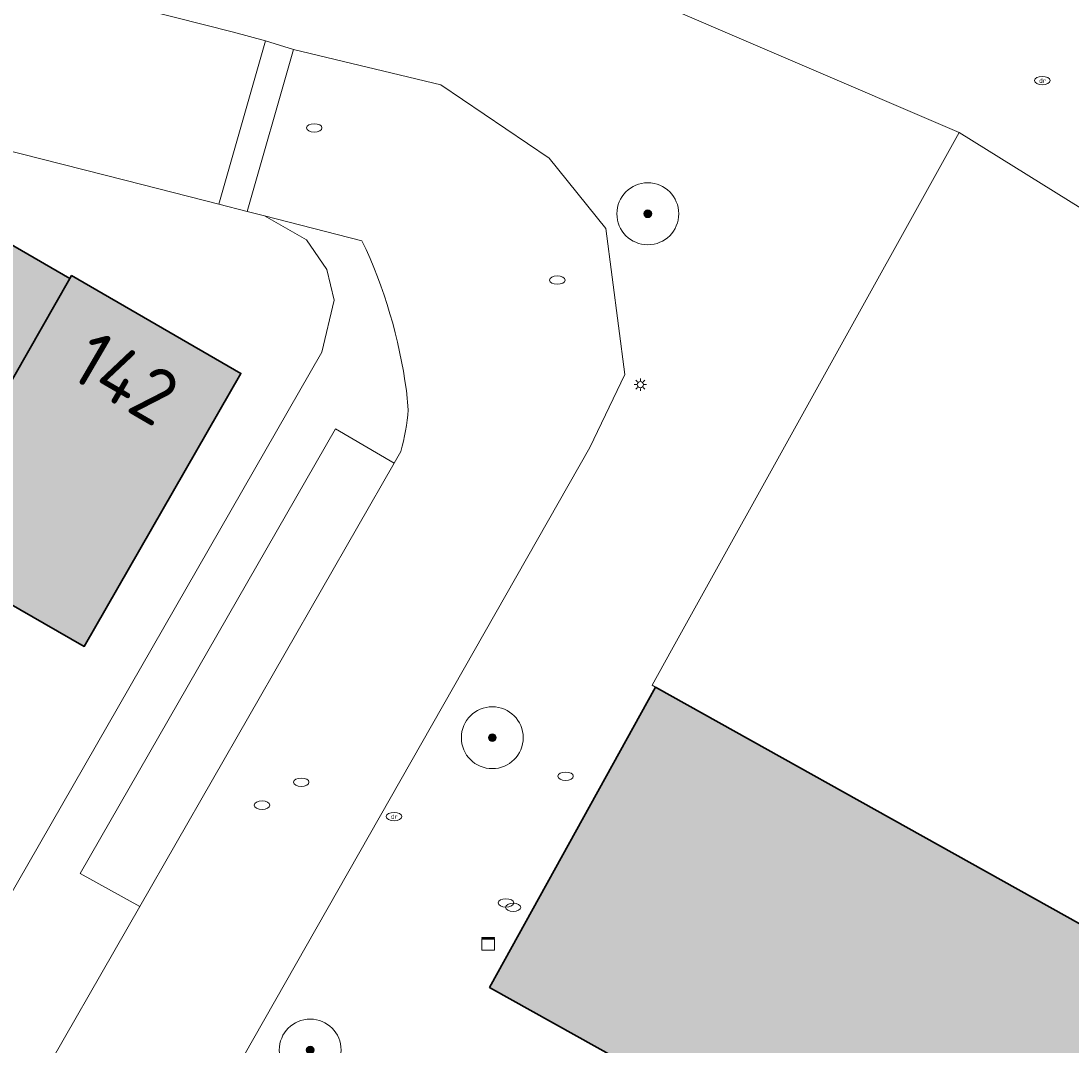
# Model space of a CAD drawing. Header units: metres. Extents: x 125349 to 128236, y 501602 to 503797.
# Tile 49 of 256: x 126504 to 126538, y 501903 to 501936. Entities that reach past the tile are written whole.
import ezdxf
from ezdxf.enums import TextEntityAlignment as Align

# ---------------------------------------------------------------- set-up
doc = ezdxf.new("R2010")
doc.units = ezdxf.units.M
doc.layers.get('0').update_dxf_attribs({"linetype": 'CONTINUOUS'})
for name, color, linetype, lineweight in [('B-WE-GR-BOOM-S-500', 90, 'CONTINUOUS', 18), ('B-WE-GR-GRAS-GV', 60, 'CONTINUOUS', 13), ('B-WE-IE-MEUBILAIR-S', 7, 'CONTINUOUS', 18), ('B-WE-OG-BEBOUWING-GV', 7, 'CONTINUOUS', 35), ('B-WE-OG-BEBOUWING-T18', 10, 'CONTINUOUS', 18), ('B-WE-OG-TERREIN_BEGROEID-GV', 7, 'CONTINUOUS', 18), ('B-WE-OG-TERREIN_ERF-GV', 7, 'CONTINUOUS', 18), ('B-WE-VH-HALFVERHARDING_GRASBETONSTEEN-GV', 130, 'CONTINUOUS', 18), ('B-WE-VH-OPENVERHARDING-GV', 90, 'CONTINUOUS', 18), ('B-WE-VH-OPENVERHARDING_BETONSTRAATSTEEN-GV', 90, 'CONTINUOUS', 18), ('B-WE-VH-OPENVERHARDING_STRAATBAKSTEEN-GV', 90, 'CONTINUOUS', 18)]:
    doc.layers.add(name, color=color, linetype=linetype, lineweight=lineweight)
doc.layers.add('B-WE-OG-BEBOUWING-V', color=7, linetype='CONTINUOUS', lineweight=18, true_color=0xcc646e)
doc.styles.add('NLCS-ISO', font='NLCS-ISO.ttf')
doc.styles.add('NLCS-ISO-M1000-T18', font='NLCS-ISO.ttf', dxfattribs={"height": 1.8})

# ---------------------------------------------------------------- blocks, each defined once
blk = doc.blocks.new('SIE-MEUBILAIR_KAST-SO')
for points in [[(-1, 1), (1, 1), (1, 0.84), (-1, 0.84)], [(-1, 0.76), (1, 0.76), (1, -1), (-1, -1)]]:
    blk.add_lwpolyline(points, close=True)
blk = doc.blocks.new('SIE-MEUBILAIR_PAAL_LICHTMAST-SO')
for points in [[(-0.62, 0), (-1, 0)], [(-0.71, 0.71), (-0.44, 0.44)], [(0, 1), (0, 0.62)], [(0.44, 0.44), (0.71, 0.71)], [(1, 0), (0.62, 0)], [(-0.71, -0.71), (-0.44, -0.44)], [(0, -0.62), (0, -1)], [(0.44, -0.44), (0.71, -0.71)]]:
    blk.add_lwpolyline(points)
blk.add_circle((0, 0), 0.5)
blk = doc.blocks.new('SIE-MEUBILAIR_PUT_RIOOLPUT-SO')
blk.add_ellipse((0, 0), major_axis=(1.25, 0), ratio=0.54)
blk = doc.blocks.new('SIE-MEUBILAIR_PUT_DRAINAGEPUT-SO')
blk.add_ellipse((0, 0), major_axis=(1.25, 0), ratio=0.54)
at = {"style": 'NLCS-ISO'}
blk.add_text('dr', height=0.75, dxfattribs=at).set_placement((0.03, 0), align=Align.MIDDLE_CENTER)
blk = doc.blocks.new('SIE-MEUBILAIR_PUT-SO')
blk.add_ellipse((0, 0), major_axis=(1.25, 0), ratio=0.54)
blk = doc.blocks.new('SIE-MEUBILAIR_PUT_KOLK-SO')
blk.add_ellipse((0, 0), major_axis=(1.25, 0), ratio=0.54)
blk = doc.blocks.new('SGR-BOOM_01-SO')
at = {"linetype": 'ByBlock', "lineweight": 18}
h = blk.add_hatch(color=0, dxfattribs=at)
h.dxf.hatch_style = 1
edge = h.paths.add_edge_path()
edge.add_arc((0, 0), 0.25, 0, 360)
at = {"color": 0, "linetype": 'ByBlock', "lineweight": 18}
for radius in [2, 0.25]:
    blk.add_circle((0, 0), radius, dxfattribs=at)

msp = doc.modelspace()

# ---------------------------------------------------------------- hatches: boundary and pattern name
at = {"layer": 'B-WE-OG-BEBOUWING-V'}
for points in [[(126500.777, 501919.096), (126505.777, 501927.842), (126500.265, 501931.031), (126495.301, 501922.237), (126500.765, 501919.103)], [(126500.777, 501919.096), (126506.242, 501915.961), (126511.306, 501924.78), (126505.832, 501927.937), (126505.777, 501927.842)], [(126524.702, 501914.645), (126519.34, 501904.95), (126525.537, 501901.492), (126520.276, 501891.997), (126520.522, 501891.861), (126547.313, 501877.01), (126547.445, 501877.24), (126547.714, 501877.71), (126547.414, 501877.86), (126548.567, 501879.959), (126548.867, 501879.809), (126552.675, 501886.805), (126540.831, 501893.271), (126544.539, 501899.967), (126546.092, 501902.716)]]:
    msp.add_hatch(color=256, dxfattribs=at).paths.add_polyline_path(points)

# ---------------------------------------------------------------- linework, layer by layer
at = {"layer": 'B-WE-GR-GRAS-GV', "flags": 128}
msp.add_lwpolyline([(126460.547, 501943.638), (126461.376, 501943.63), (126463.033, 501943.606), (126464.691, 501943.573), (126465.519, 501943.553), (126468.952, 501943.442), (126471.526, 501943.335), (126474.096, 501943.218), (126476.665, 501943.078), (126478.378, 501942.96), (126480.949, 501942.748), (126483.517, 501942.509), (126486.064, 501942.252), (126488.607, 501941.975), (126491.11, 501941.683), (126494.418, 501941.267), (126498.379, 501940.68), (126504.277, 501939.688), (126509.731, 501940.461), (126523.607, 501937.244), (126534.509, 501932.561), (126549.131, 501923.471)], dxfattribs=at)
at = {"layer": 'B-WE-OG-BEBOUWING-GV', "flags": 128}
for points in [[(126500.777, 501919.096), (126505.777, 501927.842), (126500.265, 501931.031), (126495.301, 501922.237), (126500.765, 501919.103)], [(126500.777, 501919.096), (126506.242, 501915.961), (126511.306, 501924.78), (126505.832, 501927.937), (126505.777, 501927.842)], [(126524.702, 501914.645), (126519.34, 501904.95), (126525.537, 501901.492), (126520.276, 501891.997), (126520.522, 501891.861), (126547.313, 501877.01), (126547.445, 501877.24), (126547.714, 501877.71), (126547.414, 501877.86), (126548.567, 501879.959), (126548.867, 501879.809), (126552.675, 501886.805), (126540.831, 501893.271), (126544.539, 501899.967), (126546.092, 501902.716)]]:
    msp.add_lwpolyline(points, close=True, dxfattribs=at)
at = {"layer": 'B-WE-OG-TERREIN_BEGROEID-GV', "flags": 128}
msp.add_lwpolyline([(126534.509, 501932.561), (126523.607, 501937.244), (126509.731, 501940.461), (126504.277, 501939.688), (126506.287, 501937.013), (126511.062, 501935.802), (126512.097, 501935.517), (126513.007, 501935.243), (126517.767, 501934.095), (126521.263, 501931.735), (126523.098, 501929.462), (126523.71, 501924.742), (126522.574, 501922.382), (126509.004, 501898.535), (126513.983, 501895.647), (126517.71, 501893.485), (126520.276, 501891.997), (126525.537, 501901.492), (126519.34, 501904.95), (126524.702, 501914.645), (126524.587, 501914.709), (126525.214, 501915.845)], close=True, dxfattribs=at)
at = {"layer": 'B-WE-OG-TERREIN_ERF-GV', "flags": 128}
msp.add_lwpolyline([(126470.135, 501849.225), (126513.922, 501925.468), (126514.315, 501927.139), (126514.083, 501928.13), (126513.419, 501929.088), (126512.061, 501929.868), (126511.506, 501930.009), (126510.585, 501930.244), (126507.6, 501931.004), (126502.792, 501932.229), (126493.875, 501933.675), (126485.63, 501934.708), (126479.65, 501935.275), (126473.661, 501935.691), (126467.669, 501935.957), (126461.668, 501936.071), (126455.659, 501936.035)], dxfattribs=at)
for points in [[(126524.702, 501914.645), (126546.092, 501902.716), (126544.539, 501899.967), (126540.831, 501893.271), (126552.675, 501886.805), (126552.798, 501886.738), (126553.601, 501888.171), (126557.968, 501895.987), (126563.026, 501905.043), (126566.507, 501911.427), (126560.289, 501915.968), (126554.022, 501920.322), (126549.131, 501923.471), (126534.509, 501932.561), (126525.214, 501915.845), (126524.587, 501914.709)], [(126500.777, 501919.096), (126500.765, 501919.103), (126495.301, 501922.237), (126500.265, 501931.031), (126505.777, 501927.842), (126505.832, 501927.937), (126511.306, 501924.78), (126506.242, 501915.961)]]:
    msp.add_lwpolyline(points, close=True, dxfattribs=at)
at = {"layer": 'B-WE-VH-HALFVERHARDING_GRASBETONSTEEN-GV', "flags": 128}
msp.add_lwpolyline([(126508.036, 501907.557), (126516.255, 501921.881), (126514.359, 501922.983), (126506.109, 501908.627)], close=True, dxfattribs=at)
at = {"layer": 'B-WE-VH-OPENVERHARDING-GV', "flags": 128}
for points in [[(126509.004, 501898.535), (126522.574, 501922.382), (126523.71, 501924.742), (126523.098, 501929.462), (126521.263, 501931.735), (126517.767, 501934.095), (126513.007, 501935.243), (126511.506, 501930.009), (126512.061, 501929.868)], [(126512.061, 501929.868), (126515.214, 501929.065)], [(126516.65, 501924.224), (126516.71, 501923.604)], [(126516.474, 501922.26), (126516.255, 501921.881), (126508.036, 501907.557), (126504.343, 501901.119), (126493.356, 501881.953), (126490.098, 501876.291), (126473.606, 501847.544), (126471.585, 501844.044), (126463.314, 501829.619), (126462.596, 501828.362), (126462.121, 501827.802), (126461.646, 501827.361), (126461.143, 501826.992), (126460.441, 501826.617)]]:
    msp.add_lwpolyline(points, dxfattribs=at)
at = {"layer": 'B-WE-VH-OPENVERHARDING-GV'}
for points in [[(126515.214, 501929.065, -0.07764), (126516.65, 501924.224)], [(126516.71, 501923.604, -0.044575), (126516.474, 501922.26)]]:
    msp.add_lwpolyline(points, format="xyb", dxfattribs=at)
at = {"layer": 'B-WE-VH-OPENVERHARDING_BETONSTRAATSTEEN-GV', "flags": 128}
msp.add_lwpolyline([(126510.585, 501930.244), (126511.506, 501930.009), (126513.007, 501935.243), (126512.097, 501935.517)], close=True, dxfattribs=at)
at = {"layer": 'B-WE-VH-OPENVERHARDING_STRAATBAKSTEEN-GV', "flags": 128}
for points in [[(126502.792, 501932.229), (126507.6, 501931.004), (126510.585, 501930.244), (126512.097, 501935.517), (126511.062, 501935.802), (126506.287, 501937.013), (126506.166, 501936.808), (126503.278, 501937.338)], [(126515.214, 501929.065), (126512.061, 501929.868), (126513.419, 501929.088), (126514.083, 501928.13), (126514.315, 501927.139), (126513.922, 501925.468), (126470.135, 501849.225), (126469.358, 501847.872), (126458.841, 501829.559), (126404.596, 501859.32), (126426.716, 501897.876), (126429.162, 501902.14), (126440.212, 501921.401), (126440.945, 501922.679), (126448.468, 501935.792)], [(126516.71, 501923.604), (126516.65, 501924.224)], [(126460.441, 501826.617), (126461.143, 501826.992), (126461.646, 501827.361), (126462.121, 501827.802), (126462.596, 501828.362), (126463.314, 501829.619), (126461.427, 501830.709), (126469.684, 501845.146), (126471.585, 501844.044), (126473.606, 501847.544), (126471.706, 501848.654), (126488.189, 501877.408), (126490.098, 501876.291), (126493.356, 501881.953), (126491.412, 501883.064), (126502.443, 501902.256), (126504.343, 501901.119), (126508.036, 501907.557), (126506.109, 501908.627), (126514.359, 501922.983), (126516.255, 501921.881)], [(126516.255, 501921.881), (126516.474, 501922.26)]]:
    msp.add_lwpolyline(points, dxfattribs=at)
at = {"layer": 'B-WE-VH-OPENVERHARDING_STRAATBAKSTEEN-GV'}
for points in [[(126516.65, 501924.224, 0.07764), (126515.214, 501929.065)], [(126516.474, 501922.26, 0.044575), (126516.71, 501923.604)]]:
    msp.add_lwpolyline(points, format="xyb", dxfattribs=at)

# ---------------------------------------------------------------- block references
at = {"layer": 'B-WE-GR-BOOM-S-500', "xscale": 0.5, "yscale": 0.5, "zscale": 0.5}
for p in [(126524.451, 501929.934), (126519.426, 501913.013), (126513.542, 501902.924)]:
    msp.add_blockref('SGR-BOOM_01-SO', p, dxfattribs=at)
at = {"layer": 'B-WE-IE-MEUBILAIR-S', "xscale": 0.2, "yscale": 0.2, "zscale": 0.2}
for name, p in [('SIE-MEUBILAIR_PUT_DRAINAGEPUT-SO', (126537.198, 501934.235)), ('SIE-MEUBILAIR_PUT_RIOOLPUT-SO', (126513.672, 501932.709)), ('SIE-MEUBILAIR_PUT_RIOOLPUT-SO', (126521.527, 501927.792)), ('SIE-MEUBILAIR_PAAL_LICHTMAST-SO', (126524.21, 501924.416)), ('SIE-MEUBILAIR_PUT_RIOOLPUT-SO', (126521.794, 501911.768)), ('SIE-MEUBILAIR_PUT_KOLK-SO', (126513.253, 501911.576)), ('SIE-MEUBILAIR_PUT_RIOOLPUT-SO', (126511.986, 501910.834)), ('SIE-MEUBILAIR_PUT_DRAINAGEPUT-SO', (126516.252, 501910.467)), ('SIE-MEUBILAIR_PUT-SO', (126519.868, 501907.676)), ('SIE-MEUBILAIR_PUT-SO', (126520.101, 501907.534)), ('SIE-MEUBILAIR_KAST-SO', (126519.293, 501906.355))]:
    msp.add_blockref(name, p, dxfattribs=at)

# ---------------------------------------------------------------- texts
at = {"layer": 'B-WE-OG-BEBOUWING-T18', "style": 'NLCS-ISO-M1000-T18'}
msp.add_text('142', height=1.8, rotation=329.7, dxfattribs=at).set_placement((126507.57, 501924.626), align=Align.MIDDLE)

doc.saveas('drawing.dxf')
